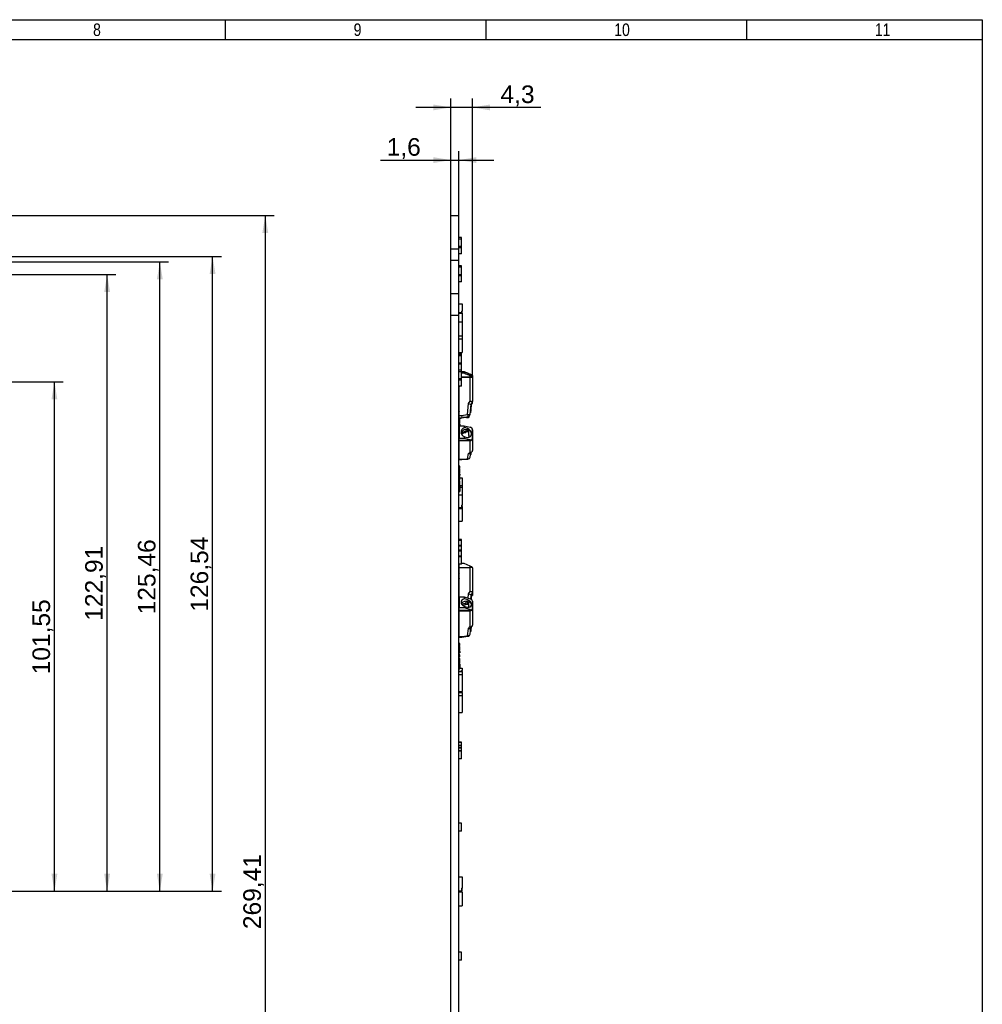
# Model space of a CAD drawing. Header units: millimetres. Extents: x 10 to 580, y 10 to 410.
# Tile 12 of 12: x 388 to 580, y 214 to 410. Entities that reach past the tile are written whole.
import ezdxf
from ezdxf.enums import TextEntityAlignment as Align

# ---------------------------------------------------------------- set-up
doc = ezdxf.new("R2010")
doc.units = ezdxf.units.MM
for name, color, linetype in [('10', 7, 'Continuous'), ('Default', 7, 'Continuous'), ('RDLED_1-4_RING__', 7, 'Continuous')]:
    doc.layers.add(name, color=color, linetype=linetype)
doc.styles.add('SEACAD_Arial', font='arial.ttf')
doc.dimstyles.new('ISO', dxfattribs={"dimtxt": 3.5, "dimasz": 3.5, "dimexe": 1.75, "dimexo": 0, "dimgap": 0.875, "dimtad": 1, "dimtxsty": 'SEACAD_Arial', "dimblk1": '_SE_FILLED', "dimblk2": '_SE_FILLED', "dimsah": 1, "dimcen": 1.75, "dimadec": 0, "dimazin": 0, "dimtfac": 0.5, "dimtdec": 3, "dimtmove": 0, "dimatfit": 3, "dimfxl": 1, "dimtolj": 1, "dimarcsym": 0})

# ---------------------------------------------------------------- blocks, each defined once
blk = doc.blocks.new('SE1')
at = {"layer": 'RDLED_1-4_RING__', "color": 7, "linetype": 'Continuous'}
for p, q in [((474.13, 370.99), (475.73, 370.99)), ((474.13, 364.33), (474.13, 370.99)), ((475.73, 364.33), (475.73, 370.99)), ((476.28, 366.57), (475.73, 366.57)), ((476.28, 366.28), (475.73, 366.28)), ((476.28, 366.28), (476.28, 366.57)), ((476.28, 364.84), (476.28, 366.28)), ((474.13, 364.33), (475.73, 364.33)), ((474.13, 362.1), (474.13, 364.33)), ((475.73, 364.84), (476.28, 364.84)), ((476.28, 364.54), (475.73, 364.54)), ((475.73, 362.1), (475.73, 364.33)), ((476.28, 363.33), (475.73, 363.33)), ((476.28, 364.54), (476.28, 364.84)), ((476.28, 363.33), (476.28, 364.54)), ((474.13, 362.1), (475.73, 362.1)), ((474.13, 355.44), (474.13, 362.1)), ((475.73, 355.44), (475.73, 362.1)), ((476.28, 360.95), (475.73, 360.95)), ((476.28, 360.66), (475.73, 360.66)), ((475.73, 359.24), (476.28, 359.24)), ((476.28, 360.66), (476.28, 360.95)), ((476.28, 359.24), (476.28, 360.66)), ((476.28, 358.95), (476.28, 359.24)), ((476.28, 358.95), (475.73, 358.95)), ((476.28, 357.73), (475.73, 357.73)), ((476.28, 357.73), (476.28, 358.95)), ((474.13, 355.44), (475.73, 355.44)), ((474.13, 351.14), (474.13, 355.44)), ((475.73, 351.14), (475.73, 355.44)), ((475.73, 353.37), (476.38, 353.37)), ((476.38, 353.37), (476.38, 351.94)), ((475.73, 351.63), (476.28, 351.63)), ((475.73, 351.5), (476.38, 351.5)), ((476.28, 351.94), (476.28, 351.63)), ((476.28, 351.94), (476.38, 351.94)), ((476.28, 351.63), (476.28, 351.5)), ((476.38, 351.5), (476.38, 351.94)), ((476.38, 351.5), (476.38, 349.76)), ((474.13, 351.14), (475.73, 351.14)), ((474.13, 121.44), (474.13, 351.14)), ((475.73, 121.44), (475.73, 351.14)), ((475.73, 349.76), (476.38, 349.76)), ((476.38, 349.76), (476.38, 347.02)), ((475.73, 347.02), (476.38, 347.02)), ((475.73, 346.4), (476.38, 346.4)), ((476.38, 347.02), (476.38, 346.4)), ((476.38, 346.4), (476.38, 343.66)), ((475.73, 343.66), (476.38, 343.66)), ((476.28, 343.31), (476.28, 343.66)), ((476.28, 343.31), (475.73, 343.31)), ((476.28, 343.3), (475.73, 343.3)), ((476.28, 343.01), (475.73, 343.01)), ((475.73, 341.63), (476.28, 341.63)), ((476.28, 343.01), (476.28, 343.3)), ((476.28, 341.63), (476.28, 343.01)), ((476.28, 341.35), (476.28, 341.63)), ((476.28, 341.35), (475.73, 341.35)), ((476.28, 340.14), (475.73, 340.14)), ((476.28, 339.85), (475.73, 339.85)), ((476.28, 340.14), (476.28, 341.35)), ((476.28, 339.85), (476.28, 340.14)), ((476.28, 339.9), (476.81, 339.9)), ((476.28, 338.47), (476.28, 339.85)), ((476.81, 339.56), (476.28, 339.56)), ((476.81, 339.9), (476.81, 339.85)), ((476.81, 339.9), (477.96, 339.37)), ((476.81, 339.62), (476.81, 339.56)), ((477.96, 339.03), (476.81, 339.56)), ((475.73, 338.47), (476.28, 338.47)), ((476.28, 338.18), (475.73, 338.18)), ((477.96, 338.75), (476.28, 338.75)), ((476.28, 338.74), (477.96, 338.74)), ((476.28, 338.18), (476.28, 338.47)), ((476.28, 336.94), (476.28, 338.18)), ((477.96, 338.75), (477.96, 339.03)), ((477.96, 334), (477.96, 338.74)), ((478.43, 339.1), (478.43, 338.87)), ((478.43, 338.8), (478.43, 338.87)), ((478.46, 338.8), (478.46, 339.03)), ((478.46, 338.8), (478.46, 333.92)), ((476.28, 336.94), (475.73, 336.94)), ((475.81, 331.12), (475.81, 336.94)), ((477.67, 333.48), (477.96, 334)), ((478.15, 333.39), (478.46, 333.92)), ((478.46, 333.49), (478.46, 333.92)), ((475.81, 333.09), (475.73, 333.09)), ((475.81, 332.82), (475.73, 332.82)), ((475.81, 332.72), (475.73, 332.72)), ((475.81, 332.57), (475.73, 332.57)), ((475.81, 332.14), (475.73, 332.14)), ((475.81, 332.04), (475.73, 332.04)), ((475.78, 331.94), (475.73, 331.94)), ((477.48, 331.33), (477.67, 333.48)), ((477.97, 331.34), (478.16, 333.39)), ((478, 331.68), (478.05, 331.68)), ((478.04, 332.08), (478.09, 332.08)), ((478.13, 332.69), (478.09, 332.69)), ((478.1, 332.74), (478.14, 332.74)), ((478.11, 332.9), (478.16, 332.9)), ((478.11, 332.86), (478.16, 332.86)), ((478.15, 332.86), (478.14, 332.74)), ((478.15, 333.38), (478.2, 333.38)), ((478.15, 333.34), (478.2, 333.34)), ((478.15, 333.33), (478.2, 333.33)), ((478.2, 333.33), (478.16, 332.9)), ((478.16, 332.9), (478.16, 332.86)), ((478.18, 333.43), (478.2, 333.43)), ((478.18, 333.43), (478.2, 333.43)), ((478.2, 333.46), (478.19, 333.43)), ((478.2, 333.43), (478.19, 333.38)), ((478.2, 333.46), (478.2, 333.46)), ((478.2, 333.46), (478.2, 333.46)), ((478.2, 333.43), (478.2, 333.43)), ((478.2, 333.34), (478.2, 333.33)), ((478.21, 333.49), (478.46, 333.49)), ((475.98, 330.44), (475.73, 330.44)), ((475.93, 330.39), (475.73, 330.39)), ((475.93, 329.8), (475.73, 329.8)), ((475.81, 330.68), (475.81, 331.12)), ((475.81, 331.12), (476.27, 331.12)), ((475.81, 330.68), (476.31, 330.68)), ((475.93, 330.39), (475.93, 330.44)), ((475.93, 329.8), (475.93, 330.39)), ((475.93, 329.65), (475.93, 329.8)), ((475.98, 330.68), (475.98, 330.44)), ((476.27, 331.12), (477.48, 331.33)), ((476.31, 330.68), (477.56, 330.89)), ((477.25, 330.72), (476.56, 330.72)), ((477.25, 330.84), (477.25, 330.72)), ((477.81, 330.79), (477.81, 331.02)), ((475.93, 329.65), (475.73, 329.65)), ((475.93, 329.45), (475.73, 329.45)), ((475.93, 329.43), (475.73, 329.43)), ((475.73, 328.44), (475.81, 328.44)), ((475.81, 329.06), (475.81, 326.54)), ((475.81, 329.06), (476.81, 329.06)), ((475.93, 329.44), (475.93, 329.45)), ((475.93, 329.43), (475.93, 329.06)), ((476.81, 329.06), (476.81, 328.65)), ((476.81, 329.06), (477.96, 328.8)), ((477.11, 328.26), (477.11, 327.87)), ((477.11, 327.9), (477.53, 327.9)), ((477.11, 327.68), (477.11, 327.87)), ((477.53, 327.9), (477.53, 328.29)), ((477.66, 327.86), (477.66, 328.25)), ((477.71, 327.45), (477.71, 328.14)), ((478.43, 328.29), (478.43, 326.58)), ((478.46, 326.55), (478.46, 328.26)), ((475.81, 327.64), (475.73, 327.64)), ((475.81, 327.44), (475.73, 327.44)), ((475.76, 326.28), (475.73, 326.28)), ((476.81, 326.54), (475.81, 326.54)), ((475.81, 326.14), (475.81, 326.54)), ((477.96, 326.14), (475.81, 326.14)), ((475.81, 326.14), (475.81, 326.11)), ((475.81, 322.39), (475.81, 326.11)), ((475.81, 326.11), (477.96, 326.11)), ((476.81, 326.95), (476.81, 326.54)), ((477.96, 326.28), (476.81, 326.54)), ((477.71, 327.26), (477.71, 327.45)), ((477.96, 326.14), (477.96, 326.28)), ((477.96, 323.8), (477.96, 326.11)), ((478.43, 326.55), (478.43, 326.58)), ((478.46, 326.55), (478.46, 324.17)), ((475.81, 324.84), (475.73, 324.84)), ((477.67, 323.55), (477.96, 323.8)), ((478.03, 323.64), (478.34, 323.89)), ((475.81, 322.94), (475.73, 322.94)), ((475.81, 322.39), (475.81, 322.33)), ((475.81, 322.39), (476.27, 322.39)), ((475.81, 322.33), (476.29, 322.33)), ((476.27, 322.39), (477.48, 322.49)), ((476.29, 322.33), (477.52, 322.43)), ((477.48, 322.49), (477.67, 323.55)), ((477.97, 322.84), (478.13, 323.72)), ((478.05, 323.31), (478.08, 323.31)), ((478.06, 323.35), (478.09, 323.35)), ((475.93, 321.01), (475.73, 321.01)), ((475.93, 320.74), (475.73, 320.74)), ((475.93, 320.63), (475.73, 320.63)), ((475.93, 320.46), (475.73, 320.46)), ((475.93, 320.14), (475.73, 320.14)), ((475.93, 320.01), (475.73, 320.01)), ((475.93, 320.74), (475.93, 321.01)), ((475.93, 320.64), (475.93, 320.74)), ((475.93, 320.14), (475.93, 320.46)), ((475.93, 320.01), (475.93, 320.14)), ((475.93, 319.69), (475.93, 320.01)), ((475.93, 319.69), (475.73, 319.69)), ((475.93, 319.55), (475.73, 319.55)), ((475.93, 319.45), (475.73, 319.45)), ((475.73, 319.18), (475.93, 319.18)), ((475.93, 318.99), (475.73, 318.99)), ((475.93, 318.98), (475.73, 318.98)), ((475.93, 318.26), (475.73, 318.26)), ((475.73, 318.23), (475.93, 318.23)), ((475.93, 318.06), (475.73, 318.06)), ((475.93, 317.9), (475.73, 317.9)), ((475.93, 319.45), (475.93, 319.55)), ((475.93, 319.45), (475.93, 319.18)), ((475.93, 318.26), (475.93, 318.98)), ((475.93, 318.69), (476.38, 318.69)), ((475.93, 318.23), (475.93, 318.25)), ((475.93, 317.9), (475.93, 318.06)), ((475.93, 317.31), (475.93, 317.9)), ((476.38, 318.69), (476.38, 317.17)), ((475.93, 317.31), (475.73, 317.31)), ((475.93, 317.16), (475.73, 317.16)), ((475.93, 316.97), (475.73, 316.97)), ((475.93, 316.95), (475.73, 316.95)), ((475.73, 315.96), (475.93, 315.96)), ((475.93, 317.16), (475.93, 317.31)), ((475.93, 317.17), (476.38, 317.17)), ((475.93, 316.96), (475.93, 316.97)), ((475.93, 316.95), (475.93, 315.96)), ((475.93, 316.83), (476.38, 316.83)), ((476.38, 317.17), (476.38, 316.83)), ((476.38, 316.83), (476.38, 315.31)), ((475.73, 315.31), (476.38, 315.31)), ((476.38, 315.31), (476.38, 313.24)), ((475.73, 312.79), (476.28, 312.79)), ((475.73, 312.61), (476.38, 312.61)), ((476.28, 313.24), (476.28, 312.79)), ((476.28, 313.24), (476.38, 313.24)), ((476.28, 313), (476.38, 313)), ((476.38, 313), (476.38, 313.24)), ((476.38, 313), (476.38, 312.61)), ((476.38, 312.61), (476.38, 310.08)), ((475.73, 310.08), (476.38, 310.08)), ((476.28, 306.43), (475.73, 306.43)), ((476.28, 306.23), (475.73, 306.23)), ((476.28, 306.23), (476.28, 306.43)), ((476.28, 305.27), (476.28, 306.23)), ((475.73, 305.27), (476.28, 305.27)), ((476.28, 305.07), (475.73, 305.07)), ((476.28, 304.3), (475.73, 304.3)), ((476.28, 305.07), (476.28, 305.27)), ((476.28, 304.3), (476.28, 305.07)), ((476.28, 304.1), (476.28, 304.3)), ((476.28, 304.1), (475.73, 304.1)), ((475.73, 303.14), (476.28, 303.14)), ((476.28, 302.94), (475.73, 302.94)), ((476.28, 303.14), (476.28, 304.1)), ((476.28, 302.94), (476.28, 303.14)), ((476.28, 301.51), (476.28, 302.94)), ((476.28, 301.51), (475.73, 301.51)), ((475.81, 300.82), (475.81, 301.51)), ((475.81, 294.95), (475.81, 300.82)), ((475.81, 300.82), (477.96, 300.82)), ((476.81, 301.63), (476.28, 301.63)), ((477.96, 301.1), (476.81, 301.63)), ((477.96, 300.82), (477.96, 301.1)), ((477.96, 296.07), (477.96, 300.82)), ((478.43, 300.79), (478.43, 300.83)), ((478.46, 300.77), (478.46, 295.88)), ((475.81, 294.5), (475.73, 294.5)), ((475.81, 294.95), (475.81, 292.79)), ((475.81, 294.95), (476.81, 294.95)), ((476.81, 294.95), (476.81, 294.59)), ((476.81, 294.95), (477.96, 294.59)), ((477.59, 294.7), (477.67, 295.55)), ((477.67, 295.55), (477.96, 296.07)), ((478.16, 295.35), (478.08, 294.54)), ((478.11, 294.76), (478.09, 294.62)), ((478.09, 294.62), (478.09, 294.62)), ((478.09, 294.62), (478.14, 294.62)), ((478.09, 294.62), (478.14, 294.62)), ((478.1, 294.58), (478.09, 294.57)), ((478.09, 294.58), (478.14, 294.58)), ((478.09, 294.57), (478.09, 294.56)), ((478.09, 294.57), (478.14, 294.57)), ((478.1, 294.56), (478.09, 294.54)), ((478.09, 294.56), (478.14, 294.56)), ((478.09, 294.54), (478.09, 294.53)), ((478.09, 294.54), (478.14, 294.54)), ((478.09, 294.53), (478.14, 294.53)), ((478.1, 294.53), (478.1, 294.53)), ((478.15, 295.22), (478.11, 294.82)), ((478.11, 294.82), (478.11, 294.78)), ((478.11, 294.82), (478.16, 294.82)), ((478.11, 294.78), (478.11, 294.76)), ((478.11, 294.78), (478.16, 294.78)), ((478.11, 294.76), (478.16, 294.76)), ((478.14, 294.53), (478.2, 295.13)), ((478.19, 295.06), (478.14, 294.54)), ((478.16, 294.76), (478.14, 294.62)), ((478.14, 294.62), (478.16, 294.75)), ((478.16, 294.64), (478.14, 294.51)), ((478.14, 294.51), (478.16, 294.64)), ((478.15, 294.63), (478.14, 294.57)), ((478.14, 294.62), (478.14, 294.62)), ((478.14, 294.56), (478.15, 294.62)), ((478.14, 294.57), (478.14, 294.56)), ((478.14, 294.54), (478.14, 294.53)), ((478.14, 294.51), (478.14, 294.51)), ((478.14, 294.51), (478.14, 294.51)), ((478.15, 295.22), (478.2, 295.22)), ((478.15, 294.5), (478.2, 295.07)), ((478.19, 294.99), (478.15, 294.5)), ((478.15, 294.64), (478.16, 294.64)), ((478.15, 294.62), (478.15, 294.63)), ((478.46, 295.88), (478.16, 295.35)), ((478.16, 295.26), (478.16, 295.35)), ((478.16, 295.22), (478.16, 295.23)), ((478.15, 295.23), (478.46, 295.23)), ((478.16, 294.82), (478.2, 295.22)), ((478.2, 295.22), (478.16, 294.82)), ((478.2, 295.11), (478.16, 294.7)), ((478.16, 294.7), (478.2, 295.1)), ((478.16, 294.8), (478.17, 294.93)), ((478.17, 294.93), (478.16, 294.8)), ((478.17, 294.82), (478.16, 294.69)), ((478.16, 294.8), (478.16, 294.82)), ((478.16, 294.82), (478.16, 294.78)), ((478.16, 294.69), (478.17, 294.81)), ((478.16, 294.79), (478.16, 294.8)), ((478.16, 294.74), (478.16, 294.79)), ((478.16, 294.78), (478.16, 294.76)), ((478.16, 294.75), (478.16, 294.74)), ((478.16, 294.69), (478.16, 294.7)), ((478.16, 294.68), (478.16, 294.69)), ((478.16, 294.63), (478.16, 294.68)), ((478.16, 294.66), (478.16, 294.64)), ((478.16, 294.64), (478.16, 294.63)), ((478.17, 294.93), (478.17, 294.93)), ((478.17, 294.81), (478.17, 294.82)), ((478.2, 295.13), (478.18, 294.97)), ((478.2, 295.07), (478.18, 294.91)), ((478.18, 294.97), (478.19, 295.06)), ((478.18, 294.9), (478.19, 294.99)), ((478.18, 294.97), (478.18, 294.97)), ((478.18, 294.97), (478.18, 294.97)), ((478.18, 294.97), (478.18, 294.97)), ((478.18, 294.91), (478.18, 294.91)), ((478.18, 294.91), (478.18, 294.9)), ((478.18, 294.9), (478.18, 294.9)), ((478.19, 295.13), (478.2, 295.17)), ((478.19, 295.07), (478.2, 295.07)), ((478.2, 295.21), (478.21, 295.23)), ((478.2, 295.21), (478.21, 295.23)), ((478.2, 295.22), (478.2, 295.22)), ((478.2, 295.13), (478.2, 295.13)), ((478.2, 295.11), (478.2, 295.11)), ((478.2, 295.1), (478.2, 295.11)), ((478.2, 295.07), (478.2, 295.07)), ((478.46, 295.87), (478.46, 295.88)), ((478.46, 295.87), (478.46, 295.23)), ((475.81, 294.22), (475.73, 294.22)), ((475.81, 294.12), (475.73, 294.12)), ((475.81, 293.98), (475.73, 293.98)), ((475.74, 293.54), (475.73, 293.54)), ((476.81, 292.79), (475.81, 292.79)), ((475.81, 292.25), (475.81, 292.79)), ((476.81, 293.15), (476.81, 292.79)), ((477.96, 292.44), (476.81, 292.79)), ((477.11, 294.04), (477.11, 293.62)), ((477.11, 293.36), (477.11, 293.62)), ((477.11, 293.55), (477.53, 293.55)), ((477.53, 293.55), (477.53, 294.08)), ((477.66, 293.51), (477.66, 294.05)), ((477.71, 293.27), (477.71, 293.94)), ((477.71, 293), (477.71, 293.27)), ((477.96, 292.25), (477.96, 292.44)), ((478.43, 294.09), (478.43, 292.64)), ((478.43, 292.6), (478.43, 292.64)), ((478.46, 292.6), (478.46, 294.05)), ((478.46, 292.6), (478.46, 289.32)), ((475.81, 291.79), (475.73, 291.79)), ((475.81, 291.2), (475.73, 291.2)), ((475.81, 291.05), (475.73, 291.05)), ((475.81, 290.86), (475.73, 290.86)), ((475.81, 290.84), (475.73, 290.84)), ((477.96, 292.25), (475.81, 292.25)), ((475.81, 292.25), (475.81, 292.22)), ((475.81, 287.1), (475.81, 292.22)), ((475.81, 292.22), (477.96, 292.22)), ((477.96, 289.04), (477.96, 292.22)), ((475.81, 290.01), (475.73, 290.01)), ((475.81, 289.91), (475.73, 289.91)), ((475.73, 289.41), (475.81, 289.41)), ((475.81, 289.31), (475.73, 289.31)), ((477.48, 287.24), (477.67, 288.69)), ((477.67, 288.69), (477.96, 289.04)), ((477.97, 287.55), (478.14, 288.85)), ((478.09, 288.79), (478.4, 289.15)), ((478.13, 288.75), (478.16, 288.75)), ((478.13, 288.72), (478.16, 288.72)), ((478.17, 288.89), (478.16, 288.75)), ((478.16, 288.75), (478.16, 288.72)), ((475.81, 287.36), (475.73, 287.36)), ((475.81, 287.1), (475.81, 286.97)), ((475.81, 287.1), (476.27, 287.1)), ((475.81, 286.97), (476.3, 286.97)), ((476.27, 287.1), (477.48, 287.24)), ((476.3, 286.97), (477.54, 287.12)), ((478.04, 288.15), (478.09, 288.15)), ((478.04, 288.07), (478.07, 288.07)), ((475.93, 285.66), (475.73, 285.66)), ((475.93, 285.39), (475.73, 285.39)), ((475.93, 285.28), (475.73, 285.28)), ((475.93, 285.11), (475.73, 285.11)), ((475.93, 284.79), (475.73, 284.79)), ((475.93, 284.66), (475.73, 284.66)), ((475.93, 285.39), (475.93, 285.66)), ((475.93, 285.29), (475.93, 285.39)), ((475.93, 284.79), (475.93, 285.11)), ((475.93, 284.66), (475.93, 284.79)), ((475.93, 284.34), (475.93, 284.66)), ((475.93, 284.34), (475.73, 284.34)), ((475.93, 284.2), (475.73, 284.2)), ((475.93, 284.1), (475.73, 284.1)), ((475.73, 283.83), (475.93, 283.83)), ((475.93, 283.43), (475.73, 283.43)), ((475.93, 283.34), (475.73, 283.34)), ((475.93, 283.01), (475.73, 283.01)), ((475.93, 282.71), (475.73, 282.71)), ((475.93, 284.1), (475.93, 284.2)), ((475.93, 284.1), (475.93, 283.83)), ((475.93, 283.34), (475.93, 283.43)), ((475.93, 283.01), (475.93, 283.34)), ((475.93, 282.55), (475.93, 282.71)), ((475.93, 282.55), (475.73, 282.55)), ((475.93, 281.96), (475.73, 281.96)), ((475.93, 281.81), (475.73, 281.81)), ((475.93, 281.62), (475.73, 281.62)), ((475.93, 281.6), (475.73, 281.6)), ((475.73, 280.61), (475.93, 280.61)), ((475.93, 281.96), (475.93, 282.55)), ((475.93, 281.81), (475.93, 281.96)), ((475.93, 281.61), (475.93, 281.62)), ((475.93, 281.6), (475.93, 280.61)), ((475.93, 280.79), (476.38, 280.79)), ((476.38, 280.79), (476.38, 280.28)), ((475.73, 280.17), (476.28, 280.17)), ((475.73, 280.12), (476.38, 280.12)), ((475.73, 279.5), (476.38, 279.5)), ((476.28, 280.28), (476.28, 280.17)), ((476.28, 280.28), (476.38, 280.28)), ((476.28, 280.17), (476.28, 280.12)), ((476.38, 280.12), (476.38, 280.28)), ((476.38, 280.12), (476.38, 279.5)), ((476.38, 279.5), (476.38, 276.09)), ((475.73, 276.09), (476.38, 276.09)), ((475.73, 275.97), (476.28, 275.97)), ((475.73, 275.93), (476.38, 275.93)), ((475.73, 275.31), (476.38, 275.31)), ((476.28, 276.09), (476.28, 275.97)), ((476.28, 276.09), (476.38, 276.09)), ((476.28, 275.97), (476.28, 275.93)), ((476.38, 275.93), (476.38, 276.09)), ((476.38, 276.09), (476.38, 276.09)), ((476.38, 275.93), (476.38, 275.31)), ((476.38, 275.31), (476.38, 271.9)), ((475.73, 271.9), (476.38, 271.9)), ((476.28, 266.04), (475.73, 266.04)), ((476.28, 265.94), (475.73, 265.94)), ((475.73, 265.44), (476.28, 265.44)), ((476.28, 265.34), (475.73, 265.34)), ((476.28, 264.93), (475.73, 264.93)), ((476.28, 265.94), (476.28, 266.04)), ((476.28, 265.44), (476.28, 265.94)), ((476.28, 265.34), (476.28, 265.44)), ((476.28, 264.93), (476.28, 265.34)), ((476.28, 264.83), (476.28, 264.93)), ((476.28, 264.83), (475.73, 264.83)), ((475.73, 264.34), (476.28, 264.34)), ((476.28, 264.24), (475.73, 264.24)), ((476.28, 264.34), (476.28, 264.83)), ((476.28, 264.24), (476.28, 264.34)), ((476.28, 262.68), (476.28, 264.24)), ((476.28, 262.68), (475.73, 262.68)), ((476.28, 249.89), (475.73, 249.89)), ((476.28, 248.29), (476.28, 249.89)), ((476.28, 248.29), (475.73, 248.29)), ((475.73, 239.19), (476.38, 239.19)), ((476.38, 239.19), (476.38, 236.89)), ((475.73, 236.39), (476.28, 236.39)), ((475.73, 236.19), (476.38, 236.19)), ((476.28, 236.89), (476.28, 236.39)), ((476.28, 236.89), (476.38, 236.89)), ((476.28, 236.39), (476.38, 236.39)), ((476.38, 236.39), (476.38, 236.89)), ((476.38, 236.19), (476.38, 233.39)), ((475.73, 233.39), (476.38, 233.39)), ((476.28, 224.16), (475.73, 224.16)), ((476.28, 222.56), (476.28, 224.16)), ((476.28, 222.56), (475.73, 222.56))]:
    blk.add_line(p, q, dxfattribs=at)
for centre, radius, start, end in [((477.48, 331.39), 0.5, 279.9308, 354.9646), ((477.21, 327.23), 1.1, 72.9186, 150.1854), ((477.18, 330.26), 2, 268.1569, 280.2219), ((477.18, 327.22), 0.585, 336.2583, 23.7368), ((797.82, 327.04), 320.11, 180.0098, 180.0446), ((477.48, 322.93), 0.5, 274.8841, 349.7666), ((474.11, 295.09), 4.06, 353.3966, 356.9899), ((476.22, 294.95), 1.95, 353.7455, 357.7282), ((477.21, 292.93), 1.19, 74.0336, 143.147), ((477.18, 295.51), 1.47, 267.5177, 284.0008), ((477.33, 293.07), 0.432, 337.502, 27.6531), ((477.48, 287.61), 0.5, 276.7083, 352.528)]:
    blk.add_arc(centre, radius, start, end, dxfattribs=at)
for centre, major_axis, ratio, start_param, end_param in [((477.21, 339.73), (1.05, 0), 0.118642, -4.321563, -3.624359), ((477.21, 339.73), (1.05, 0), 0.118642, 3.624359, 4.321563), ((477.21, 339.55), (-1.05, 0.49), 0.097496, 1.225609, 5.148854), ((477.96, 339.31), (0.47, -0.22), 0.097496, 0.045639, 1.616435), ((477.96, 339.08), (-0.47, 0.22), 0.097496, 1.616435, 3.187231), ((477.96, 338.8), (0.47, 0), 0.118642, 4.712389, 6.283185), ((477.96, 338.8), (-0.5, 0), 0.118642, 1.570794, 3.141595), ((477.96, 339.03), (0.5, 0), 0.118642, 0, 0.348166), ((476.23, 337.11), (0.5, 0), 0.992937, 3.496822, 3.715155), ((477.96, 334.05), (-0.5, 0.135), 0.110702, 1.600632, 3.171429), ((476.23, 331.73), (-0.5, 0), 0.992937, 5.709667, 6.283185), ((476.23, 331.63), (-0.5, 0), 0.992937, 5.709663, 6.283185), ((477.67, 333.54), (-0.488, 0.155), 0.110475, 1.605839, 3.116963), ((476.27, 331.18), (-0.043, 0.5), 0.010302, 1.688823, 3.142488), ((477.21, 330.79), (-0.6, 0), 0.118642, 1.623156, 3.141593), ((477.48, 331.39), (-0.498, 0.044), 0.118189, 1.58121, 3.141593), ((477.21, 327.8), (1.05, 0), 0.874726, 1.961622, 4.321563), ((477.01, 327.03), (0.75, 0), 0.874726, 1.437064, 2.70847), ((477.21, 327.71), (-0.935, 0.629), 0.759273, 1.652297, 5.575542), ((477.21, 327.03), (1.05, 0), 0.874726, 1.136191, 1.260952), ((477.61, 327.78), (-0.1, 0), 0.874726, 3.141593, 4.277783), ((477.96, 328.39), (0.419, -0.282), 0.759273, 0.472326, 2.043123), ((477.96, 328.26), (0.5, 0), 0.874726, 0, 0.642958), ((476.23, 326.97), (0.5, 0), 0.484618, 2.568031, 3.141641), ((476.23, 326.59), (-0.5, 0), 0.484618, 5.709653, 6.283185), ((476.23, 326.35), (0.5, 0), 0.484618, 3.141543, 3.715155), ((477.01, 327.03), (-0.75, 0), 0.874726, 3.287559, 3.508801), ((477.96, 326.69), (-0.419, 0.282), 0.759273, 2.043123, 3.613919), ((477.96, 326.55), (0.47, 0), 0.874726, 4.712389, 6.283185), ((477.96, 326.55), (-0.5, 0), 0.874726, 1.570794, 3.141595), ((476.23, 324.22), (-0.5, 0), 0.484618, 5.709667, 6.283185), ((477.96, 324.23), (-0.467, 0.218), 0.824794, 1.937891, 3.508688), ((476.23, 323.52), (-0.5, 0), 0.484618, 5.709663, 6.283185), ((476.27, 322.83), (-0.021, 0.5), 0.07639, 2.632409, 3.144851), ((477.48, 322.93), (-0.492, 0.089), 0.871397, 1.726829, 3.14159), ((477.48, 322.93), (-0.043, 0.498), 0.151895, 2.629151, 3.141593), ((477.67, 323.98), (-0.441, 0.256), 0.822543, 2.015909, 2.852516), ((477.96, 301.05), (-0.47, 0.22), 0.086416, 3.182011, 4.752808), ((477.96, 300.77), (-0.5, 0), 0.105169, 3.14159, 4.712392), ((476.23, 299.4), (-0.5, 0), 0.994454, 5.709653, 6.283185), ((476.23, 298.91), (0.5, 0), 0.994454, 3.141543, 3.715155), ((476.23, 298.86), (0.5, 0), 0.994454, 3.141593, 3.715106), ((477.21, 293.87), (1.05, 0), 0.745007, 1.961622, 4.321563), ((477.21, 293.74), (-0.985, 0.577), 0.630102, 1.533827, 5.457072), ((477.67, 295.5), (0.488, -0.155), 0.097929, 0.031023, 1.601819), ((477.96, 296.01), (0.5, -0.135), 0.098129, 0.026414, 1.597211), ((477.96, 294.24), (0.441, -0.258), 0.630102, 0.353857, 1.924653), ((478.24, 296.26), (0.09, 1.03), 0.009132, 2.886915, 3.142387), ((478.74, 296.26), (-0.59, -1.03), 0.045635, -1.158931, -0.229136), ((478.17, 294.91), (0.02, 0.229), 0.009132, 0.224066, 1.506239), ((476.23, 293.46), (-0.5, 0), 0.994454, 5.709663, 6.283185), ((476.23, 292.62), (0.5, 0), 0.667057, 2.568031, 3.141641), ((476.23, 292.3), (-0.5, 0), 0.667057, 5.709653, 6.283185), ((477.01, 292.8), (0.75, 0), 0.745007, 1.437064, 2.205621), ((477.21, 292.8), (1.05, 0), 0.745007, 1.136191, 1.260952), ((477.61, 293.44), (-0.1, 0), 0.745007, 3.141593, 4.277783), ((477.01, 292.8), (-0.75, 0), 0.745007, 3.38208, 3.508801), ((477.96, 292.79), (-0.441, 0.258), 0.630102, 1.924653, 3.49545), ((477.96, 292.6), (0.47, 0), 0.745007, 4.712389, 6.283185), ((477.96, 292.6), (-0.5, 0), 0.745007, 1.570794, 3.141595), ((477.96, 294.05), (0.5, 0), 0.745007, 0, 0.504739), ((476.23, 291.97), (0.5, 0), 0.667057, 3.141543, 3.715155), ((476.23, 288.76), (-0.5, 0), 0.667057, 5.709667, 6.283185), ((477.67, 289.06), (-0.466, 0.209), 0.696855, 1.873959, 2.935465), ((477.96, 289.41), (-0.484, 0.18), 0.698482, 1.825442, 3.396238), ((476.23, 288.16), (-0.5, 0), 0.667057, 5.709663, 6.283185), ((476.27, 287.47), (-0.029, 0.5), 0.064957, 2.407534, 3.1454), ((477.48, 287.61), (-0.496, 0.065), 0.742171, 1.667829, 3.141591), ((477.48, 287.61), (-0.058, 0.497), 0.129369, 2.403727, 3.141593)]:
    blk.add_ellipse(centre, major_axis=major_axis, ratio=ratio, start_param=start_param, end_param=end_param, dxfattribs=at)
for points, degree, knots in [([(478.09, 332.08), (478.07, 331.87), (478.06, 331.75), (478.05, 331.67), (478.05, 331.68)], 2, [0.0001241, 0.0001241, 0.0001241, 0.2500291, 0.2500291, 0.441209, 0.441209, 0.441209]), ([(478.13, 332.69), (478.13, 332.69), (478.13, 332.68), (478.13, 332.64), (478.12, 332.46), (478.11, 332.29), (478.09, 332.08)], 2, [0.4451967, 0.4451967, 0.4451967, 0.5000621, 0.5000621, 0.7500931, 0.7500931, 1, 1, 1]), ([(477.11, 327.87), (476.9, 327.89), (476.68, 327.84), (476.4, 327.62), (476.32, 327.5), (476.29, 327.37)], 3, [0, 0, 0, 0, 0.5, 0.5, 0.8598073, 0.8598073, 0.8598073, 0.8598073]), ([(477.71, 328.14), (477.71, 328.15), (477.71, 328.17), (477.7, 328.21), (477.68, 328.23), (477.66, 328.24), (477.66, 328.25)], 3, [0, 0, 0, 0, 0.281755, 0.538412, 0.775501, 1, 1, 1, 1]), ([(477.66, 328.25), (477.9, 328.15), (478.1, 327.96), (478.24, 327.63), (478.26, 327.52), (478.26, 327.41)], 3, [0, 0, 0, 0, 0.5, 0.5, 0.733608, 0.733608, 0.733608, 0.733608]), ([(478.09, 294.58), (478.09, 294.58), (478.09, 294.59), (478.1, 294.6), (478.1, 294.62)], 2, [0.2170148, 0.2170148, 0.2170148, 0.25, 0.25, 0.31476945, 0.31476945, 0.31476945]), ([(478.2, 295.17), (478.2, 295.18), (478.19, 295.11), (478.19, 295.06), (478.18, 295), (478.17, 294.93), (478.16, 294.77), (478.14, 294.6), (478.14, 294.59), (478.14, 294.57), (478.16, 294.74)], 2, [0, 0, 0, 0.14288, 0.14288, 0.285761, 0.285761, 0.500081, 0.500081, 0.750121, 0.750121, 1, 1, 1]), ([(477.11, 293.62), (476.9, 293.64), (476.68, 293.59), (476.47, 293.46), (476.43, 293.42), (476.39, 293.38)], 3, [0, 0, 0, 0, 0.5, 0.5, 0.6507516, 0.6507516, 0.6507516, 0.6507516]), ([(477.71, 293.94), (477.71, 293.95), (477.71, 293.98), (477.7, 294.01), (477.68, 294.03), (477.66, 294.04), (477.66, 294.05)], 3, [0, 0, 0, 0, 0.281755, 0.538412, 0.775501, 1, 1, 1, 1]), ([(477.66, 294.05), (477.9, 293.96), (478.1, 293.8), (478.24, 293.53), (478.26, 293.44), (478.26, 293.36)], 3, [0, 0, 0, 0, 0.5, 0.5, 0.7157025, 0.7157025, 0.7157025, 0.7157025]), ([(478.13, 288.71), (478.12, 288.64), (478.12, 288.57), (478.11, 288.29), (478.09, 288.15)], 2, [0.6897148, 0.6897148, 0.6897148, 0.7500931, 0.7500931, 1, 1, 1])]:
    blk.add_open_spline(points, degree=degree, knots=knots, dxfattribs=at)
for points, degree in [([(478.2, 333.38), (478.2, 333.38), (478.19, 333.34)], 2), ([(476.18, 327.59), (476.2, 327.66), (476.22, 327.72), (476.25, 327.78)], 3), ([(478.09, 323.35), (478.08, 323.31), (478.08, 323.31)], 2), ([(478.12, 323.66), (478.1, 323.44), (478.09, 323.35)], 2), ([(476.22, 293.6), (476.23, 293.62), (476.24, 293.63), (476.25, 293.65)], 3), ([(478.09, 288.15), (478.08, 288.06), (478.07, 288.06)], 2)]:
    blk.add_open_spline(points, degree=degree, dxfattribs=at)
blk.add_rational_spline([(477.48, 331.33), (477.55, 330.89), (477.56, 330.89)], [1, 0.730817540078, 0.956417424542], degree=2, dxfattribs=at)
blk = doc.blocks.new('DMBLK50')
at = {"layer": 'Default', "linetype": 'Continuous'}
for points in [[(437.75, 367.49), (437.17, 370.99), (436.58, 367.49)], [(437.75, 105.09), (436.58, 105.09), (437.17, 101.59)]]:
    blk.add_hatch(color=7, dxfattribs=at).paths.add_polyline_path(points)
at = {"layer": 'Default', "color": 7, "linetype": 'Continuous'}
for p, q in [((236.21, 370.99), (438.92, 370.99)), ((437.17, 370.99), (437.17, 101.59)), ((236.21, 101.59), (438.92, 101.59))]:
    blk.add_line(p, q, dxfattribs=at)
at = {"layer": 'Default', "color": 7, "linetype": 'Continuous', "style": 'SEACAD_Arial'}
blk.add_text('269,41', height=3.5, rotation=90, dxfattribs=at).set_placement((432.79, 228.76), align=Align.TOP_LEFT)
blk = doc.blocks.new('_SE_FILLED')
at = {"color": 0}
blk.add_line((0, 0), (-1, 0), dxfattribs=at)
blk.add_solid([(0, 0), (-1, -0.1665), (-1, 0.1665), (0, 0)], dxfattribs=at)
blk = doc.blocks.new('DMBLK58')
at = {"layer": 'Default', "linetype": 'Continuous'}
for points in [[(395.75, 334.34), (395.17, 337.84), (394.58, 334.34)], [(395.75, 239.79), (394.58, 239.79), (395.17, 236.29)]]:
    blk.add_hatch(color=7, dxfattribs=at).paths.add_polyline_path(points)
at = {"layer": 'Default', "color": 7, "linetype": 'Continuous'}
for p, q in [((243.13, 337.84), (396.92, 337.84)), ((395.17, 236.29), (395.17, 337.84)), ((290.6, 236.29), (396.92, 236.29))]:
    blk.add_line(p, q, dxfattribs=at)
at = {"layer": 'Default', "color": 7, "linetype": 'Continuous', "style": 'SEACAD_Arial'}
blk.add_text('101,55', height=3.5, rotation=90, dxfattribs=at).set_placement((390.79, 279.53), align=Align.TOP_LEFT)
blk = doc.blocks.new('DMBLK59')
at = {"layer": 'Default', "linetype": 'Continuous'}
for points in [[(406.25, 355.7), (405.67, 359.2), (405.08, 355.7)], [(406.25, 239.79), (405.08, 239.79), (405.67, 236.29)]]:
    blk.add_hatch(color=7, dxfattribs=at).paths.add_polyline_path(points)
at = {"layer": 'Default', "color": 7, "linetype": 'Continuous'}
for p, q in [((245.54, 359.2), (407.42, 359.2)), ((405.67, 236.29), (405.67, 359.2)), ((290.6, 236.29), (407.42, 236.29))]:
    blk.add_line(p, q, dxfattribs=at)
at = {"layer": 'Default', "color": 7, "linetype": 'Continuous', "style": 'SEACAD_Arial'}
blk.add_text('122,91', height=3.5, rotation=90, dxfattribs=at).set_placement((401.29, 290.21), align=Align.TOP_LEFT)
blk = doc.blocks.new('DMBLK60')
at = {"layer": 'Default', "linetype": 'Continuous'}
for points in [[(416.75, 358.25), (416.17, 361.75), (415.58, 358.25)], [(416.75, 239.79), (415.58, 239.79), (416.17, 236.29)]]:
    blk.add_hatch(color=7, dxfattribs=at).paths.add_polyline_path(points)
at = {"layer": 'Default', "color": 7, "linetype": 'Continuous'}
for p, q in [((242.54, 361.75), (417.92, 361.75)), ((416.17, 236.29), (416.17, 361.75)), ((290.6, 236.29), (417.92, 236.29))]:
    blk.add_line(p, q, dxfattribs=at)
at = {"layer": 'Default', "color": 7, "linetype": 'Continuous', "style": 'SEACAD_Arial'}
blk.add_text('125,46', height=3.5, rotation=90, dxfattribs=at).set_placement((411.79, 291.49), align=Align.TOP_LEFT)
blk = doc.blocks.new('DMBLK61')
at = {"layer": 'Default', "linetype": 'Continuous'}
for points in [[(427.25, 359.32), (426.67, 362.82), (426.08, 359.32)], [(427.25, 239.79), (426.08, 239.79), (426.67, 236.29)]]:
    blk.add_hatch(color=7, dxfattribs=at).paths.add_polyline_path(points)
at = {"layer": 'Default', "color": 7, "linetype": 'Continuous'}
for p, q in [((243.72, 362.82), (428.42, 362.82)), ((426.67, 236.29), (426.67, 362.82)), ((290.6, 236.29), (428.42, 236.29))]:
    blk.add_line(p, q, dxfattribs=at)
at = {"layer": 'Default', "color": 7, "linetype": 'Continuous', "style": 'SEACAD_Arial'}
blk.add_text('126,54', height=3.5, rotation=90, dxfattribs=at).set_placement((422.29, 292.02), align=Align.TOP_LEFT)
blk = doc.blocks.new('DMBLK69')
at = {"layer": 'Default', "linetype": 'Continuous'}
for points in [[(470.63, 382.6), (470.63, 381.43), (474.13, 382.02)], [(479.23, 382.6), (475.73, 382.02), (479.23, 381.43)]]:
    blk.add_hatch(color=7, dxfattribs=at).paths.add_polyline_path(points)
at = {"layer": 'Default', "color": 7, "linetype": 'Continuous'}
for p, q in [((474.13, 370.99), (474.13, 383.77)), ((475.73, 370.99), (475.73, 383.77)), ((460.13, 382.02), (482.73, 382.02))]:
    blk.add_line(p, q, dxfattribs=at)
at = {"layer": 'Default', "color": 7, "linetype": 'Continuous', "style": 'SEACAD_Arial'}
blk.add_text('1,6', height=3.5, dxfattribs=at).set_placement((461.35, 386.39), align=Align.TOP_LEFT)
blk = doc.blocks.new('DMBLK70')
at = {"layer": 'Default', "linetype": 'Continuous'}
for points in [[(470.63, 393.1), (470.63, 391.93), (474.13, 392.52)], [(481.96, 393.1), (478.46, 392.52), (481.96, 391.93)]]:
    blk.add_hatch(color=7, dxfattribs=at).paths.add_polyline_path(points)
at = {"layer": 'Default', "color": 7, "linetype": 'Continuous'}
for p, q in [((492.09, 392.52), (467.13, 392.52)), ((474.13, 351.14), (474.13, 394.27)), ((478.46, 338.8), (478.46, 394.27))]:
    blk.add_line(p, q, dxfattribs=at)
at = {"layer": 'Default', "color": 7, "linetype": 'Continuous', "style": 'SEACAD_Arial'}
blk.add_text('4,3', height=3.5, dxfattribs=at).set_placement((484.02, 396.89), align=Align.TOP_LEFT)

msp = doc.modelspace()

# ---------------------------------------------------------------- linework, layer by layer
at = {"layer": '10', "color": 7, "linetype": 'Continuous'}
for p, q in [((429.273, 406), (429.273, 410)), ((481.182, 406), (481.182, 410)), ((533.091, 406), (533.091, 410)), ((580, 406), (14, 406))]:
    msp.add_line(p, q, dxfattribs=at)
msp.add_lwpolyline([(10, 10), (10, 410), (580, 410), (580, 10), (10, 10)], dxfattribs=at)

# ---------------------------------------------------------------- block references
at = {"layer": 'Default'}
msp.add_blockref('SE1', (0, 0), dxfattribs=at)

# ---------------------------------------------------------------- texts
at = {"layer": '10', "char_height": 2.5, "attachment_point": 1, "style": 'SEACAD_Arial'}
for s, insert, width in [('{\\farial rounded mt|b0||i0||c0|p34;\\C7;\\H2.50000002;\\W0.8;8}', (402.863, 409.25), 1.52175), ('{\\farial rounded mt|b0||i0||c0|p34;\\C7;\\H2.50000002;\\W0.8;9}', (454.772, 409.25), 1.52175), ('{\\farial rounded mt|b0||i0||c0|p34;\\C7;\\H2.50000002;\\W0.8;10}', (506.681, 409.25), 3.04349), ('{\\farial rounded mt|b0||i0||c0|p34;\\C7;\\H2.50000002;\\W0.8;11}', (558.59, 409.25), 3.04349)]:
    msp.add_mtext(s, dxfattribs=dict(at, insert=insert, width=width))

# ---------------------------------------------------------------- dimensions: what is measured, and where the dimension line sits
at = {"layer": 'Default', "color": 7, "linetype": 'Continuous'}
dim = msp.add_linear_dim(base=(474.134, 392.518), p1=(478.464, 338.802), p2=(474.134, 351.141), text='\\A1;<>', dimstyle='ISO', override={"dimdec": 1, "dimtolj": 0}, dxfattribs=at)
dim.commit()
dim.dimension.update_dxf_attribs({"geometry": 'DMBLK70', "text_midpoint": (482.793, 392.518), "dimtype": 160})
for base, p1, p2, angle, picture, middle, dimtype in [((474.134, 382.018), (474.134, 370.993), (475.734, 370.993), 0, 'DMBLK69', (469.427, 382.018), 161), ((437.165, 370.993), (236.212, 370.993), (236.212, 101.586), 270, 'DMBLK50', (437.165, 236.289), 161), ((416.165, 361.753), (290.602, 236.289), (235.536, 361.753), 90, 'DMBLK60', (416.165, 299.021), 160), ((426.665, 362.825), (290.602, 236.289), (236.724, 362.825), 90, 'DMBLK61', (426.665, 299.557), 160), ((405.665, 359.197), (290.602, 236.289), (238.535, 359.197), 90, 'DMBLK59', (405.665, 297.743), 160), ((395.165, 337.836), (290.602, 236.289), (236.128, 337.836), 90, 'DMBLK58', (395.165, 287.063), 160)]:
    dim = msp.add_linear_dim(base=base, p1=p1, p2=p2, angle=angle, text='\\A1;<>', dimstyle='ISO', override={"dimtolj": 0}, dxfattribs=at)
    dim.commit()
    dim.dimension.update_dxf_attribs({"geometry": picture, "text_midpoint": middle, "dimtype": dimtype})

doc.saveas('drawing.dxf')
